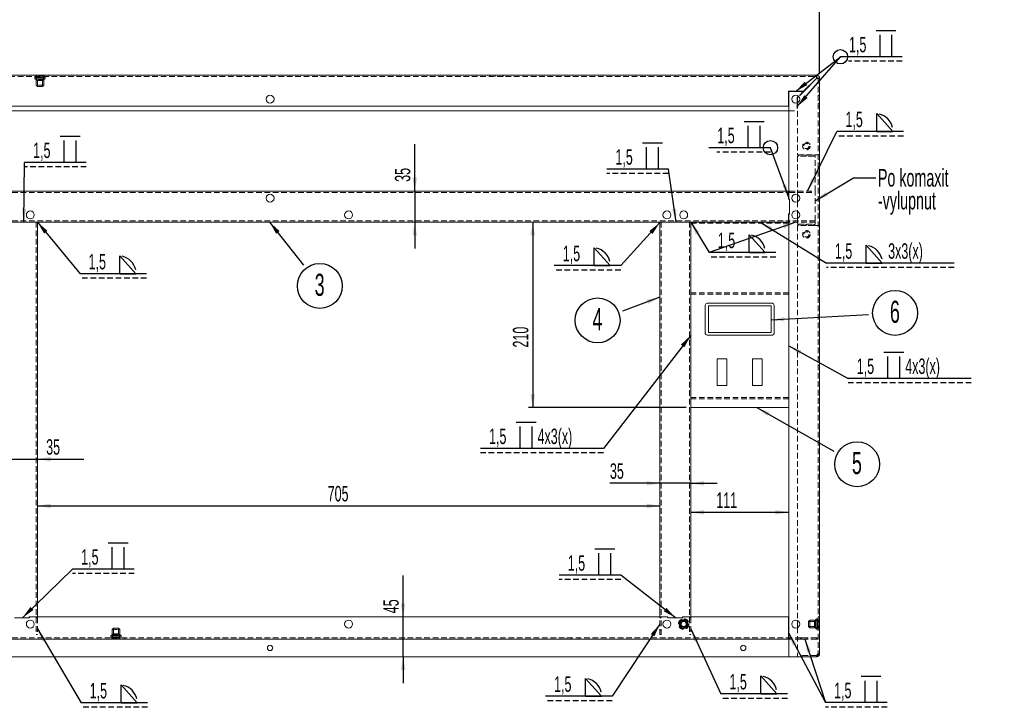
# Model space of a CAD drawing. Header units: millimetres. Extents: x -6 to 587, y -26 to 415.
# Tile 5 of 7: x 209 to 432, y 172 to 327. Entities that reach past the tile are written whole.
import ezdxf

# ---------------------------------------------------------------- set-up
doc = ezdxf.new("R2010")
doc.units = ezdxf.units.MM
doc.linetypes.add('HIDDEN', pattern=[1.905, 1.27, -0.635])
doc.layers.add('KOTY', color=96, linetype='Continuous')
doc.styles.add('SLDTEXTSTYLE0', font='TXT', dxfattribs={"width": 0.605})
doc.dimstyles.new('SLDDIMSTYLE0', dxfattribs={"dimtxt": 0, "dimasz": 3, "dimexe": 0, "dimexo": 0.0625, "dimgap": 0, "dimtad": 0, "dimtih": 1, "dimtoh": 1, "dimdec": 0, "dimrnd": 1e-09, "dimzin": 0, "dimdsep": 46, "dimtxsty": 'Standard', "dimsah": 1, "dimcen": 0.09, "dimadec": 0, "dimazin": 0, "dimtfac": 3, "dimtdec": 0, "dimtofl": 0, "dimtmove": 0, "dimatfit": 3, "dimfxl": 0, "dimfrac": 2, "dimtolj": 1, "dimtzin": 0, "dimarcsym": 0})
doc.dimstyles.new('SLDDIMSTYLE1', dxfattribs={"dimtxt": 3.5, "dimasz": 3, "dimexe": 0, "dimexo": 0.0625, "dimgap": 0.875, "dimtad": 1, "dimdec": 1, "dimlfac": 5, "dimrnd": 1e-09, "dimzin": 12, "dimdsep": 46, "dimtxsty": 'SLDTEXTSTYLE0', "dimsah": 1, "dimcen": 0.09, "dimadec": 0, "dimazin": 3, "dimtfac": 1, "dimtdec": 1, "dimtofl": 0, "dimtmove": 0, "dimatfit": 3, "dimfxl": 0, "dimfrac": 2, "dimtolj": 1, "dimtzin": 12, "dimarcsym": 0})
doc.dimstyles.new('SLDDIMSTYLE2', dxfattribs={"dimtxt": 3.5, "dimasz": 3, "dimexe": 0, "dimexo": 0.0625, "dimgap": 0.875, "dimtad": 1, "dimdec": 1, "dimlfac": 5, "dimrnd": 1e-09, "dimzin": 12, "dimdsep": 46, "dimtxsty": 'SLDTEXTSTYLE0', "dimsah": 1, "dimcen": 0.09, "dimadec": 0, "dimazin": 3, "dimtfac": 1, "dimtdec": 1, "dimtmove": 0, "dimatfit": 0, "dimfxl": 0, "dimfrac": 2, "dimtolj": 1, "dimtzin": 12, "dimarcsym": 0})

# ---------------------------------------------------------------- blocks, each defined once
blk = doc.blocks.new('*D11')
at = {"layer": 'KOTY'}
for p, q in [((141.54, 315.03), (141.54, 331.71)), ((390.54, 330.71), (141.54, 330.71)), ((390.54, 315.03), (390.54, 331.71))]:
    blk.add_line(p, q, dxfattribs=at)
for points in [[(141.54, 330.71), (144.54, 330.2), (144.54, 331.22)], [(390.54, 330.71), (387.54, 331.22), (387.54, 330.2)]]:
    blk.add_solid(points, dxfattribs=at)
at = {"layer": 'KOTY', "insert": (258.33, 335.22, 0.02), "char_height": 3.5, "attachment_point": 1, "style": 'SLDTEXTSTYLE0'}
blk.add_mtext('1245', dxfattribs=at)
blk = doc.blocks.new('*D13')
at = {"layer": 'KOTY'}
blk.add_line((213.34, 217.26), (354.34, 217.26), dxfattribs=at)
for points in [[(213.34, 217.26), (216.34, 216.75), (216.34, 217.77)], [(354.34, 217.26), (351.34, 217.77), (351.34, 216.75)]]:
    blk.add_solid(points, dxfattribs=at)
at = {"layer": 'KOTY', "insert": (279.1, 221.77, 0.02), "char_height": 3.5, "attachment_point": 1, "style": 'SLDTEXTSTYLE0'}
blk.add_mtext('705', dxfattribs=at)
blk = doc.blocks.new('*D14')
at = {"layer": 'KOTY'}
blk.add_line((361.34, 215.8), (383.54, 215.8), dxfattribs=at)
for points in [[(361.34, 215.8), (364.34, 215.29), (364.34, 216.31)], [(383.54, 215.8), (380.54, 216.31), (380.54, 215.29)]]:
    blk.add_solid(points, dxfattribs=at)
at = {"layer": 'KOTY', "insert": (367.13, 220.31, 0.02), "char_height": 3.5, "attachment_point": 1, "style": 'SLDTEXTSTYLE0'}
blk.add_mtext('111', dxfattribs=at)
blk = doc.blocks.new('*D18')
at = {"layer": 'KOTY'}
for p, q in [((325.56, 281.51), (325.56, 239.51)), ((360.34, 239.51), (324.56, 239.51))]:
    blk.add_line(p, q, dxfattribs=at)
for points in [[(325.56, 281.51), (325.05, 278.51), (326.07, 278.51)], [(325.56, 239.51), (326.07, 242.51), (325.05, 242.51)]]:
    blk.add_solid(points, dxfattribs=at)
at = {"layer": 'KOTY', "insert": (321.05, 253.09, 0.02), "char_height": 3.5, "attachment_point": 1, "rotation": 90, "style": 'SLDTEXTSTYLE0'}
blk.add_mtext('210', dxfattribs=at)
blk = doc.blocks.new('*D19')
at = {"layer": 'KOTY'}
for p, q in [((296.2, 192.11), (296.2, 201.51)), ((296.2, 183.11), (296.2, 192.11)), ((296.2, 183.11), (296.2, 177.11))]:
    blk.add_line(p, q, dxfattribs=at)
for points in [[(296.2, 192.11), (296.71, 195.11), (295.7, 195.11)], [(296.2, 183.11), (295.7, 180.11), (296.71, 180.11)]]:
    blk.add_solid(points, dxfattribs=at)
at = {"layer": 'KOTY', "insert": (291.69, 192.95, 0.02), "char_height": 3.5, "attachment_point": 1, "rotation": 90, "style": 'SLDTEXTSTYLE0'}
blk.add_mtext('45', dxfattribs=at)
blk = doc.blocks.new('*D20')
at = {"layer": 'KOTY'}
for p, q in [((298.83, 288.51), (298.83, 299.16)), ((298.83, 288.51), (298.83, 281.51)), ((298.83, 281.51), (298.83, 275.51))]:
    blk.add_line(p, q, dxfattribs=at)
for points in [[(298.83, 288.51), (299.34, 291.51), (298.32, 291.51)], [(298.83, 281.51), (298.32, 278.51), (299.34, 278.51)]]:
    blk.add_solid(points, dxfattribs=at)
at = {"layer": 'KOTY', "insert": (294.32, 290.6, 0.02), "char_height": 3.5, "attachment_point": 1, "rotation": 90, "style": 'SLDTEXTSTYLE0'}
blk.add_mtext('35', dxfattribs=at)
blk = doc.blocks.new('*D21')
at = {"layer": 'KOTY'}
for p, q in [((206.34, 227.84), (200.34, 227.84)), ((206.34, 227.84), (213.34, 227.84)), ((213.34, 227.84), (223.89, 227.84))]:
    blk.add_line(p, q, dxfattribs=at)
for points in [[(206.34, 227.84), (203.34, 228.35), (203.34, 227.34)], [(213.34, 227.84), (216.34, 227.34), (216.34, 228.35)]]:
    blk.add_solid(points, dxfattribs=at)
at = {"layer": 'KOTY', "insert": (215.33, 232.35, 0.02), "char_height": 3.5, "attachment_point": 1, "style": 'SLDTEXTSTYLE0'}
blk.add_mtext('35', dxfattribs=at)
blk = doc.blocks.new('*D22')
at = {"layer": 'KOTY'}
for p, q in [((354.34, 222.37), (343.04, 222.37)), ((361.34, 222.37), (354.34, 222.37)), ((361.34, 222.37), (367.34, 222.37))]:
    blk.add_line(p, q, dxfattribs=at)
for points in [[(354.34, 222.37), (351.34, 222.87), (351.34, 221.86)], [(361.34, 222.37), (364.34, 221.86), (364.34, 222.87)]]:
    blk.add_solid(points, dxfattribs=at)
at = {"layer": 'KOTY', "insert": (343.04, 226.88, 0.02), "char_height": 3.5, "attachment_point": 1, "style": 'SLDTEXTSTYLE0'}
blk.add_mtext('35', dxfattribs=at)
blk = doc.blocks.new('SW_NOTE_6')
at = {"layer": 'KOTY', "color": 0}
blk.add_circle((3.72, -4.73), 5.08, dxfattribs=at)
at = {"layer": 'KOTY', "color": 0, "insert": (3.68, -1.97), "char_height": 5, "attachment_point": 2, "style": 'SLDTEXTSTYLE0'}
blk.add_mtext('3', dxfattribs=at)
blk = doc.blocks.new('SW_NOTE_8')
at = {"layer": 'KOTY', "color": 0}
blk.add_circle((-5.63, -2.11), 5.08, dxfattribs=at)
at = {"layer": 'KOTY', "color": 0, "insert": (-5.67, 0.66), "char_height": 5, "attachment_point": 2, "style": 'SLDTEXTSTYLE0'}
blk.add_mtext('4', dxfattribs=at)
blk = doc.blocks.new('SW_NOTE_9')
at = {"layer": 'KOTY', "color": 0}
blk.add_circle((5.24, -2.96), 5.08, dxfattribs=at)
at = {"layer": 'KOTY', "color": 0, "insert": (5.2, -0.19), "char_height": 5, "attachment_point": 2, "style": 'SLDTEXTSTYLE0'}
blk.add_mtext('5', dxfattribs=at)
blk = doc.blocks.new('SW_NOTE_10')
at = {"layer": 'KOTY', "color": 0}
blk.add_circle((6.01, 0.34), 5.08, dxfattribs=at)
at = {"layer": 'KOTY', "color": 0, "insert": (5.97, 3.1), "char_height": 5, "attachment_point": 2, "style": 'SLDTEXTSTYLE0'}
blk.add_mtext('6', dxfattribs=at)
blk = doc.blocks.new('SW_NOTE_12')
at = {"layer": 'KOTY', "color": 0, "char_height": 4, "attachment_point": 1, "style": 'SLDTEXTSTYLE0'}
for s, insert in [('Po komaxit', (0.5, 1.99)), ('-vylupnut', (0.5, -3.18))]:
    blk.add_mtext(s, dxfattribs=dict(at, insert=insert))
blk = doc.blocks.new('SW_SYMBOL_WELD_BUSQ')
at = {"layer": 'KOTY', "color": 0}
for p, q in [((200, 0), (200, 1100)), ((800, 0), (800, 1100))]:
    blk.add_line(p, q, dxfattribs=at)
blk = doc.blocks.new('SW_SYMBOL_WLDSI_FLT')
at = {"layer": 'KOTY', "color": 0}
blk.add_line((0, 0), (1000, 0), dxfattribs=at)
blk = doc.blocks.new('SW_WELDSYMBOL_2')
at = {"layer": 'KOTY', "color": 0}
blk.add_line((13.98, 0), (0, 0), dxfattribs=at)
at = {"layer": 'KOTY', "color": 0, "linetype": 'HIDDEN'}
blk.add_line((13.98, -1), (1.8, -1), dxfattribs=at)
at = {"layer": 'KOTY', "color": 0, "linetype": 'Continuous'}
blk.add_circle((0, 0), 1.62, dxfattribs=at)
at = {"layer": 'KOTY', "color": 0, "xscale": 0.004511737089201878, "yscale": 0.004511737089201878, "zscale": 0.004511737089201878}
for name, p in [('SW_SYMBOL_WLDSI_FLT', (8.06, 5.96)), ('SW_SYMBOL_WELD_BUSQ', (8.06, 0))]:
    blk.add_blockref(name, p, dxfattribs=at)
at = {"layer": 'KOTY', "color": 0, "insert": (1.94, 4.51, 24), "char_height": 3.5, "attachment_point": 1, "style": 'SLDTEXTSTYLE0'}
blk.add_mtext('1,5', dxfattribs=at)
blk = doc.blocks.new('SW_WELDSYMBOL_3')
at = {"layer": 'KOTY', "color": 0}
blk.add_line((0, 0), (-13.98, 0), dxfattribs=at)
at = {"layer": 'KOTY', "color": 0, "linetype": 'HIDDEN'}
blk.add_line((0, -1), (-12.18, -1), dxfattribs=at)
at = {"layer": 'KOTY', "color": 0, "linetype": 'Continuous'}
blk.add_circle((0, 0), 1.62, dxfattribs=at)
at = {"layer": 'KOTY', "color": 0, "xscale": 0.004511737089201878, "yscale": 0.004511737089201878, "zscale": 0.004511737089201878}
for name, p in [('SW_SYMBOL_WLDSI_FLT', (-5.92, 5.96)), ('SW_SYMBOL_WELD_BUSQ', (-5.92, 0))]:
    blk.add_blockref(name, p, dxfattribs=at)
at = {"layer": 'KOTY', "color": 0, "insert": (-12.04, 4.51, 24), "char_height": 3.5, "attachment_point": 1, "style": 'SLDTEXTSTYLE0'}
blk.add_mtext('1,5', dxfattribs=at)
blk = doc.blocks.new('SW_WELDSYMBOL_5')
at = {"layer": 'KOTY', "color": 0}
blk.add_line((13.98, 0), (0, 0), dxfattribs=at)
at = {"layer": 'KOTY', "color": 0, "linetype": 'HIDDEN'}
blk.add_line((13.98, -1), (0, -1), dxfattribs=at)
at = {"layer": 'KOTY', "color": 0, "xscale": 0.004511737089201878, "yscale": 0.004511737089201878, "zscale": 0.004511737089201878}
for name, p in [('SW_SYMBOL_WLDSI_FLT', (8.06, 5.96)), ('SW_SYMBOL_WELD_BUSQ', (8.06, 0))]:
    blk.add_blockref(name, p, dxfattribs=at)
at = {"layer": 'KOTY', "color": 0, "insert": (1.94, 4.51, 24), "char_height": 3.5, "attachment_point": 1, "style": 'SLDTEXTSTYLE0'}
blk.add_mtext('1,5', dxfattribs=at)
blk = doc.blocks.new('SW_WELDSYMBOL_6')
at = {"layer": 'KOTY', "color": 0}
blk.add_line((0, 0), (-13.98, 0), dxfattribs=at)
at = {"layer": 'KOTY', "color": 0, "linetype": 'HIDDEN'}
blk.add_line((0, -1), (-13.98, -1), dxfattribs=at)
at = {"layer": 'KOTY', "color": 0, "xscale": 0.004511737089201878, "yscale": 0.004511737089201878, "zscale": 0.004511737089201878}
for name, p in [('SW_SYMBOL_WLDSI_FLT', (-5.92, 5.96)), ('SW_SYMBOL_WELD_BUSQ', (-5.92, 0))]:
    blk.add_blockref(name, p, dxfattribs=at)
at = {"layer": 'KOTY', "color": 0, "insert": (-12.04, 4.51, 24), "char_height": 3.5, "attachment_point": 1, "style": 'SLDTEXTSTYLE0'}
blk.add_mtext('1,5', dxfattribs=at)
blk = doc.blocks.new('SW_WELDSYMBOL_7')
at = {"layer": 'KOTY', "color": 0}
blk.add_line((13.98, 0), (0, 0), dxfattribs=at)
at = {"layer": 'KOTY', "color": 0, "linetype": 'HIDDEN'}
blk.add_line((13.98, -1), (0, -1), dxfattribs=at)
at = {"layer": 'KOTY', "color": 0, "xscale": 0.004511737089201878, "yscale": 0.004511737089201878, "zscale": 0.004511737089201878}
for name, p in [('SW_SYMBOL_WLDSI_FLT', (8.06, 5.96)), ('SW_SYMBOL_WELD_BUSQ', (8.06, 0))]:
    blk.add_blockref(name, p, dxfattribs=at)
at = {"layer": 'KOTY', "color": 0, "insert": (1.94, 4.51, 24), "char_height": 3.5, "attachment_point": 1, "style": 'SLDTEXTSTYLE0'}
blk.add_mtext('1,5', dxfattribs=at)
blk = doc.blocks.new('SW_WELDSYMBOL_9')
at = {"layer": 'KOTY', "color": 0}
blk.add_line((13.98, 0), (0, 0), dxfattribs=at)
at = {"layer": 'KOTY', "color": 0, "linetype": 'HIDDEN'}
blk.add_line((13.98, -1), (0, -1), dxfattribs=at)
at = {"layer": 'KOTY', "color": 0, "xscale": 0.004511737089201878, "yscale": 0.004511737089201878, "zscale": 0.004511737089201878}
for name, p in [('SW_SYMBOL_WLDSI_FLT', (8.06, 5.96)), ('SW_SYMBOL_WELD_BUSQ', (8.06, 0))]:
    blk.add_blockref(name, p, dxfattribs=at)
at = {"layer": 'KOTY', "color": 0, "insert": (1.94, 4.51, 24), "char_height": 3.5, "attachment_point": 1, "style": 'SLDTEXTSTYLE0'}
blk.add_mtext('1,5', dxfattribs=at)
blk = doc.blocks.new('SW_WELDSYMBOL_10')
at = {"layer": 'KOTY', "color": 0}
blk.add_line((0, 0), (-13.98, 0), dxfattribs=at)
at = {"layer": 'KOTY', "color": 0, "linetype": 'HIDDEN'}
blk.add_line((0, -1), (-13.98, -1), dxfattribs=at)
at = {"layer": 'KOTY', "color": 0, "xscale": 0.004511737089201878, "yscale": 0.004511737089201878, "zscale": 0.004511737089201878}
for name, p in [('SW_SYMBOL_WLDSI_FLT', (-5.92, 5.96)), ('SW_SYMBOL_WELD_BUSQ', (-5.92, 0))]:
    blk.add_blockref(name, p, dxfattribs=at)
at = {"layer": 'KOTY', "color": 0, "insert": (-12.04, 4.51, 24), "char_height": 3.5, "attachment_point": 1, "style": 'SLDTEXTSTYLE0'}
blk.add_mtext('1,5', dxfattribs=at)
blk = doc.blocks.new('SW_SYMBOL_WELD_FILL')
at = {"layer": 'KOTY', "color": 0}
for p, q in [((100, 0), (100, 900)), ((100, 900), (900, 0)), ((100, 0), (900, 0))]:
    blk.add_line(p, q, dxfattribs=at)
blk = doc.blocks.new('SW_SYMBOL_WLDSI_FCNV')
at = {"layer": 'KOTY', "color": 0}
blk.add_arc((0, 0), 900, 13, 77, dxfattribs=at)
blk = doc.blocks.new('SW_WELDSYMBOL_11')
at = {"layer": 'KOTY', "color": 0}
blk.add_line((15.06, 0), (0, 0), dxfattribs=at)
at = {"layer": 'KOTY', "color": 0, "linetype": 'HIDDEN'}
blk.add_line((15.06, -1), (0, -1), dxfattribs=at)
at = {"layer": 'KOTY', "color": 0, "xscale": 0.004511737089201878, "yscale": 0.004511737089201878, "zscale": 0.004511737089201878}
for name, p in [('SW_SYMBOL_WELD_FILL', (8.6, 0)), ('SW_SYMBOL_WLDSI_FCNV', (8.66, 0))]:
    blk.add_blockref(name, p, dxfattribs=at)
at = {"layer": 'KOTY', "color": 0, "insert": (1.94, 4.51, 23.32), "char_height": 3.5, "attachment_point": 1, "style": 'SLDTEXTSTYLE0'}
blk.add_mtext('1,5', dxfattribs=at)
blk = doc.blocks.new('SW_WELDSYMBOL_13')
at = {"layer": 'KOTY', "color": 0}
blk.add_line((0, 0), (-15.06, 0), dxfattribs=at)
at = {"layer": 'KOTY', "color": 0, "linetype": 'HIDDEN'}
blk.add_line((0, -1), (-15.06, -1), dxfattribs=at)
at = {"layer": 'KOTY', "color": 0, "xscale": 0.004511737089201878, "yscale": 0.004511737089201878, "zscale": 0.004511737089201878}
for name, p in [('SW_SYMBOL_WELD_FILL', (-6.46, 0)), ('SW_SYMBOL_WLDSI_FCNV', (-6.4, 0))]:
    blk.add_blockref(name, p, dxfattribs=at)
at = {"layer": 'KOTY', "color": 0, "insert": (-13.12, 4.51, 23.32), "char_height": 3.5, "attachment_point": 1, "style": 'SLDTEXTSTYLE0'}
blk.add_mtext('1,5', dxfattribs=at)
blk = doc.blocks.new('SW_WELDSYMBOL_14')
at = {"layer": 'KOTY', "color": 0}
blk.add_line((0, 0), (-15.06, 0), dxfattribs=at)
at = {"layer": 'KOTY', "color": 0, "linetype": 'HIDDEN'}
blk.add_line((0, -1), (-15.06, -1), dxfattribs=at)
at = {"layer": 'KOTY', "color": 0, "xscale": 0.004511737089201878, "yscale": 0.004511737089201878, "zscale": 0.004511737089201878}
for name, p in [('SW_SYMBOL_WELD_FILL', (-6.46, 0)), ('SW_SYMBOL_WLDSI_FCNV', (-6.4, 0))]:
    blk.add_blockref(name, p, dxfattribs=at)
at = {"layer": 'KOTY', "color": 0, "insert": (-13.12, 4.51, 23.7), "char_height": 3.5, "attachment_point": 1, "style": 'SLDTEXTSTYLE0'}
blk.add_mtext('1,5', dxfattribs=at)
blk = doc.blocks.new('SW_WELDSYMBOL_15')
at = {"layer": 'KOTY', "color": 0}
blk.add_line((15.06, 0), (0, 0), dxfattribs=at)
at = {"layer": 'KOTY', "color": 0, "linetype": 'HIDDEN'}
blk.add_line((15.06, -1), (0, -1), dxfattribs=at)
at = {"layer": 'KOTY', "color": 0, "xscale": 0.004511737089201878, "yscale": 0.004511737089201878, "zscale": 0.004511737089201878}
for name, p in [('SW_SYMBOL_WELD_FILL', (8.6, 0)), ('SW_SYMBOL_WLDSI_FCNV', (8.66, 0))]:
    blk.add_blockref(name, p, dxfattribs=at)
at = {"layer": 'KOTY', "color": 0, "insert": (1.94, 4.51, 23.7), "char_height": 3.5, "attachment_point": 1, "style": 'SLDTEXTSTYLE0'}
blk.add_mtext('1,5', dxfattribs=at)
blk = doc.blocks.new('SW_WELDSYMBOL_16')
at = {"layer": 'KOTY', "color": 0}
blk.add_line((15.06, 0), (0, 0), dxfattribs=at)
at = {"layer": 'KOTY', "color": 0, "linetype": 'HIDDEN'}
blk.add_line((15.06, -1), (0, -1), dxfattribs=at)
at = {"layer": 'KOTY', "color": 0, "xscale": 0.004511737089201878, "yscale": 0.004511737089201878, "zscale": 0.004511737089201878}
for name, p in [('SW_SYMBOL_WELD_FILL', (8.6, 0)), ('SW_SYMBOL_WLDSI_FCNV', (8.66, 0))]:
    blk.add_blockref(name, p, dxfattribs=at)
at = {"layer": 'KOTY', "color": 0, "insert": (1.94, 4.51, 23.7), "char_height": 3.5, "attachment_point": 1, "style": 'SLDTEXTSTYLE0'}
blk.add_mtext('1,5', dxfattribs=at)
blk = doc.blocks.new('SW_WELDSYMBOL_20')
at = {"layer": 'KOTY', "color": 0}
blk.add_line((15.06, 0), (0, 0), dxfattribs=at)
at = {"layer": 'KOTY', "color": 0, "linetype": 'HIDDEN'}
blk.add_line((15.06, -1), (0, -1), dxfattribs=at)
at = {"layer": 'KOTY', "color": 0, "xscale": 0.004511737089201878, "yscale": 0.004511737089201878, "zscale": 0.004511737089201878}
for name, p in [('SW_SYMBOL_WELD_FILL', (8.6, 0)), ('SW_SYMBOL_WLDSI_FCNV', (8.66, 0))]:
    blk.add_blockref(name, p, dxfattribs=at)
at = {"layer": 'KOTY', "color": 0, "insert": (1.94, 4.51, 23.7), "char_height": 3.5, "attachment_point": 1, "style": 'SLDTEXTSTYLE0'}
blk.add_mtext('1,5', dxfattribs=at)
blk = doc.blocks.new('SW_WELDSYMBOL_21')
at = {"layer": 'KOTY', "color": 0}
blk.add_line((15.06, 0), (0, 0), dxfattribs=at)
at = {"layer": 'KOTY', "color": 0, "linetype": 'HIDDEN'}
blk.add_line((15.06, -1), (0, -1), dxfattribs=at)
at = {"layer": 'KOTY', "color": 0, "xscale": 0.004511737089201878, "yscale": 0.004511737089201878, "zscale": 0.004511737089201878}
for name, p in [('SW_SYMBOL_WELD_FILL', (8.6, 0)), ('SW_SYMBOL_WLDSI_FCNV', (8.66, 0))]:
    blk.add_blockref(name, p, dxfattribs=at)
at = {"layer": 'KOTY', "color": 0, "insert": (1.94, 4.51, 23.32), "char_height": 3.5, "attachment_point": 1, "style": 'SLDTEXTSTYLE0'}
blk.add_mtext('1,5', dxfattribs=at)
blk = doc.blocks.new('SW_WELDSYMBOL_22')
at = {"layer": 'KOTY', "color": 0}
blk.add_line((0, 0), (-27.88, 0), dxfattribs=at)
at = {"layer": 'KOTY', "color": 0, "linetype": 'HIDDEN'}
blk.add_line((0, -1), (-27.88, -1), dxfattribs=at)
at = {"layer": 'KOTY', "color": 0, "xscale": 0.004511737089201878, "yscale": 0.004511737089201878, "zscale": 0.004511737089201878}
for name, p in [('SW_SYMBOL_WLDSI_FLT', (-19.82, 5.96)), ('SW_SYMBOL_WELD_BUSQ', (-19.82, 0))]:
    blk.add_blockref(name, p, dxfattribs=at)
at = {"layer": 'KOTY', "color": 0, "char_height": 3.5, "attachment_point": 1, "style": 'SLDTEXTSTYLE0'}
for s, insert in [('1,5', (-25.95, 4.51, 24)), ('4x3(x)', (-14.96, 4.51, 24))]:
    blk.add_mtext(s, dxfattribs=dict(at, insert=insert))
blk = doc.blocks.new('SW_WELDSYMBOL_23')
at = {"layer": 'KOTY', "color": 0}
blk.add_line((27.88, 0), (0, 0), dxfattribs=at)
at = {"layer": 'KOTY', "color": 0, "linetype": 'HIDDEN'}
blk.add_line((27.88, -1), (0, -1), dxfattribs=at)
at = {"layer": 'KOTY', "color": 0, "xscale": 0.004511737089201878, "yscale": 0.004511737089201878, "zscale": 0.004511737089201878}
for name, p in [('SW_SYMBOL_WLDSI_FLT', (8.06, 5.96)), ('SW_SYMBOL_WELD_BUSQ', (8.06, 0))]:
    blk.add_blockref(name, p, dxfattribs=at)
at = {"layer": 'KOTY', "color": 0, "char_height": 3.5, "attachment_point": 1, "style": 'SLDTEXTSTYLE0'}
for s, insert in [('1,5', (1.94, 4.51, 24)), ('4x3(x)', (12.92, 4.51, 24))]:
    blk.add_mtext(s, dxfattribs=dict(at, insert=insert))
blk = doc.blocks.new('SW_WELDSYMBOL_24')
at = {"layer": 'KOTY', "color": 0}
blk.add_line((28.96, 0), (0, 0), dxfattribs=at)
at = {"layer": 'KOTY', "color": 0, "linetype": 'HIDDEN'}
blk.add_line((28.96, -1), (0, -1), dxfattribs=at)
at = {"layer": 'KOTY', "color": 0, "xscale": 0.004511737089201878, "yscale": 0.004511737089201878, "zscale": 0.004511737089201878}
for name, p in [('SW_SYMBOL_WELD_FILL', (8.6, 0)), ('SW_SYMBOL_WLDSI_FCNV', (8.66, 0))]:
    blk.add_blockref(name, p, dxfattribs=at)
at = {"layer": 'KOTY', "color": 0, "char_height": 3.5, "attachment_point": 1, "style": 'SLDTEXTSTYLE0'}
for s, insert in [('1,5', (1.94, 4.51, 23.32)), ('3x3(x)', (14, 4.51, 23.32))]:
    blk.add_mtext(s, dxfattribs=dict(at, insert=insert))

msp = doc.modelspace()

# ---------------------------------------------------------------- linework, layer by layer
at = {"color": 7, "linetype": 'Continuous', "lineweight": 15}
for p, q in [((142.224, 314.71), (389.864, 314.71)), ((389.864, 314.41), (389.864, 314.71)), ((389.822, 314.03), (386.902, 311.11)), ((386.927, 311.05), (389.864, 313.987)), ((390.244, 314.03), (390.544, 314.03)), ((390.544, 314.03), (390.544, 183.79)), ((386.902, 311.11), (383.484, 311.11)), ((383.484, 307.71), (383.484, 311.11)), ((383.644, 311.05), (383.544, 310.95)), ((383.544, 286.71), (383.544, 310.95)), ((386.927, 311.05), (383.644, 311.05)), ((386.902, 311.11), (386.842, 311.05)), ((385.759, 309.967), (385.484, 309.692)), ((385.484, 309.692), (385.484, 308.476)), ((385.802, 309.924), (385.544, 309.667)), ((385.544, 309.667), (385.544, 308.503)), ((148.544, 306.71), (383.544, 306.71)), ((148.604, 307.71), (383.484, 307.71)), ((148.584, 288.51), (383.504, 288.51)), ((383.504, 288.51), (383.504, 287.83)), ((383.544, 288.51), (383.504, 288.51)), ((383.544, 288.21), (383.504, 288.21)), ((383.504, 287.83), (383.504, 286.67)), ((383.504, 286.67), (383.704, 286.67)), ((383.744, 286.71), (383.544, 286.71)), ((383.704, 286.67), (383.704, 283.35)), ((383.744, 283.31), (383.744, 286.71)), ((385.544, 287.716), (385.544, 286.103)), ((383.704, 283.35), (383.504, 283.35)), ((383.504, 283.35), (383.504, 282.19)), ((383.544, 183.11), (383.544, 283.31)), ((383.544, 283.31), (383.744, 283.31)), ((385.544, 283.916), (385.544, 282.303)), ((212.664, 281.51), (207.024, 281.51)), ((213.344, 281.51), (212.664, 281.51)), ((213.344, 281.51), (213.344, 192.15)), ((213.344, 281.51), (354.344, 281.51)), ((354.344, 281.51), (354.344, 192.15)), ((355.024, 281.51), (354.344, 281.51)), ((360.664, 281.51), (355.024, 281.51)), ((361.344, 281.51), (360.664, 281.51)), ((361.344, 281.51), (361.344, 280.83)), ((361.344, 281.51), (383.544, 281.51)), ((361.344, 281.51), (383.504, 281.51)), ((383.504, 282.19), (383.504, 281.51)), ((383.504, 281.81), (383.544, 281.81)), ((361.344, 280.83), (361.344, 239.51)), ((383.544, 280.83), (383.544, 239.51)), ((364.644, 262.71), (364.644, 256.31)), ((379.844, 263.11), (365.044, 263.11)), ((365.344, 256.51), (365.344, 262.51)), ((365.344, 262.51), (379.544, 262.51)), ((379.544, 262.51), (379.544, 256.51)), ((380.244, 256.31), (380.244, 262.71)), ((379.544, 256.51), (365.344, 256.51)), ((365.044, 255.91), (379.844, 255.91)), ((369.544, 250.51), (367.344, 250.51)), ((367.344, 250.51), (367.344, 244.51)), ((369.544, 244.51), (369.544, 250.51)), ((375.344, 250.51), (375.344, 244.51)), ((377.544, 250.51), (375.344, 250.51)), ((377.544, 244.51), (377.544, 250.51)), ((367.344, 244.51), (369.544, 244.51)), ((375.344, 244.51), (377.544, 244.51)), ((361.344, 239.51), (383.544, 239.51)), ((361.344, 239.51), (361.344, 192.15)), ((208.144, 191.91), (211.544, 191.91)), ((208.184, 191.95), (211.504, 191.95)), ((211.504, 191.95), (211.504, 192.15)), ((212.664, 192.15), (211.504, 192.15)), ((211.544, 191.91), (211.544, 192.11)), ((211.544, 192.11), (356.144, 192.11)), ((213.344, 192.15), (212.664, 192.15)), ((213.044, 192.11), (213.044, 192.15)), ((213.344, 192.11), (213.344, 192.15)), ((355.024, 192.15), (354.344, 192.15)), ((354.344, 192.15), (354.344, 192.11)), ((354.644, 192.15), (354.644, 192.11)), ((356.184, 192.15), (355.024, 192.15)), ((356.144, 192.11), (356.144, 191.91)), ((356.144, 191.91), (359.544, 191.91)), ((356.184, 192.15), (356.184, 191.95)), ((356.184, 191.95), (359.504, 191.95)), ((359.504, 191.95), (359.504, 192.15)), ((360.664, 192.15), (359.504, 192.15)), ((359.544, 191.91), (359.544, 192.11)), ((359.544, 192.11), (383.494, 192.11)), ((361.344, 192.15), (360.664, 192.15)), ((361.044, 192.11), (361.044, 192.15)), ((361.344, 192.11), (361.344, 192.15)), ((383.494, 192.11), (383.494, 187.79)), ((385.544, 191.316), (385.544, 189.703)), ((383.494, 187.79), (383.494, 187.11)), ((383.544, 187.41), (383.494, 187.41)), ((387.844, 187.41), (386.244, 187.41)), ((386.244, 187.41), (386.244, 187.11)), ((386.344, 187.41), (386.344, 187.11)), ((387.744, 187.41), (387.744, 187.11)), ((387.844, 187.11), (387.844, 187.41)), ((148.594, 187.11), (383.494, 187.11)), ((383.494, 187.11), (383.544, 187.11)), ((386.244, 187.11), (387.844, 187.11)), ((148.544, 183.11), (383.544, 183.11)), ((389.864, 183.11), (383.544, 183.11))]:
    msp.add_line(p, q, dxfattribs=at)
at = {"color": 7, "linetype": 'HIDDEN', "lineweight": 0}
for p, q in [((212.944, 314.71), (213.054, 314.59)), ((213.044, 314.71), (213.044, 314.41)), ((214.834, 314.59), (213.054, 314.59)), ((213.054, 314.59), (213.054, 314.31)), ((213.224, 314.71), (213.224, 314.19)), ((214.664, 314.19), (214.664, 314.71)), ((214.834, 314.59), (214.944, 314.71)), ((214.834, 314.31), (214.834, 314.59)), ((214.844, 314.41), (214.844, 314.71)), ((215.944, 314.41), (215.944, 314.71)), ((315.944, 314.41), (315.944, 314.71)), ((317.044, 314.71), (317.044, 314.41)), ((318.844, 314.41), (318.844, 314.71)), ((142.224, 314.41), (389.864, 314.41)), ((214.834, 314.31), (213.054, 314.31)), ((214.834, 313.81), (213.054, 313.81)), ((213.054, 313.81), (213.054, 312.51)), ((214.834, 312.51), (213.054, 312.51)), ((213.054, 312.51), (213.354, 312.21)), ((214.664, 314.19), (213.224, 314.19)), ((214.664, 313.93), (213.224, 313.93)), ((213.224, 313.93), (213.224, 313.585)), ((214.664, 313.585), (213.224, 313.585)), ((213.224, 313.585), (213.354, 313.51)), ((214.534, 313.51), (213.354, 313.51)), ((213.354, 313.51), (213.354, 312.21)), ((214.534, 313.51), (214.664, 313.585)), ((214.534, 312.21), (214.534, 313.51)), ((214.534, 312.21), (214.834, 312.51)), ((214.664, 313.585), (214.664, 313.93)), ((214.834, 312.51), (214.834, 313.81)), ((390.244, 314.03), (390.244, 183.79)), ((214.534, 312.21), (213.354, 312.21)), ((386.842, 311.05), (385.759, 309.967)), ((386.927, 311.05), (385.802, 309.924)), ((390.544, 310.21), (390.244, 310.21)), ((385.484, 308.476), (385.484, 306.71)), ((385.544, 308.503), (385.544, 296.71)), ((390.244, 308.41), (390.544, 308.41)), ((383.544, 306.71), (385.484, 306.71)), ((390.244, 307.71), (390.544, 307.71)), ((385.544, 296.71), (385.644, 296.71)), ((385.644, 296.71), (385.644, 296.41)), ((385.844, 296.71), (387.444, 296.71)), ((385.844, 296.41), (385.844, 296.71)), ((387.444, 296.71), (387.444, 296.41)), ((387.644, 296.41), (387.644, 296.71)), ((387.644, 296.71), (389.244, 296.71)), ((389.244, 296.71), (389.244, 296.41)), ((389.444, 296.71), (389.864, 296.71)), ((389.444, 296.41), (389.444, 296.71)), ((390.244, 296.71), (389.864, 296.71)), ((390.244, 296.71), (390.544, 296.71)), ((385.544, 296.41), (385.544, 287.716)), ((385.644, 296.41), (385.544, 296.41)), ((387.444, 296.41), (385.844, 296.41)), ((389.244, 296.41), (387.644, 296.41)), ((389.544, 296.41), (389.444, 296.41)), ((389.544, 288.51), (389.544, 296.41)), ((148.584, 288.21), (383.504, 288.21)), ((383.704, 288.51), (383.544, 288.51)), ((383.704, 288.21), (383.544, 288.21)), ((383.704, 288.21), (383.704, 288.51)), ((383.704, 288.51), (389.544, 288.51)), ((383.704, 288.21), (389.544, 288.21)), ((388.544, 288.51), (388.544, 288.21)), ((389.544, 288.21), (389.544, 288.51)), ((389.544, 281.81), (389.544, 288.21)), ((385.544, 286.103), (385.544, 283.916)), ((148.584, 281.81), (383.504, 281.81)), ((213.044, 281.51), (213.044, 192.15)), ((354.644, 281.51), (354.644, 192.15)), ((361.044, 281.51), (361.044, 192.15)), ((361.344, 281.21), (383.544, 281.21)), ((383.544, 281.81), (383.704, 281.81)), ((383.544, 281.51), (383.704, 281.51)), ((383.704, 281.81), (383.704, 281.51)), ((389.544, 281.81), (383.704, 281.81)), ((389.544, 281.51), (383.704, 281.51)), ((385.544, 282.303), (385.544, 281.01)), ((388.544, 281.81), (388.544, 281.51)), ((389.544, 281.81), (389.544, 281.51)), ((389.544, 281.01), (389.544, 281.51)), ((385.544, 281.01), (385.644, 281.01)), ((385.544, 280.71), (385.544, 191.316)), ((385.644, 280.71), (385.544, 280.71)), ((385.644, 281.01), (385.644, 280.71)), ((385.844, 281.01), (387.444, 281.01)), ((385.844, 280.71), (385.844, 281.01)), ((387.444, 280.71), (385.844, 280.71)), ((387.444, 281.01), (387.444, 280.71)), ((387.644, 280.71), (387.644, 281.01)), ((387.644, 281.01), (389.244, 281.01)), ((389.244, 280.71), (387.644, 280.71)), ((389.244, 281.01), (389.244, 280.71)), ((389.444, 281.01), (389.544, 281.01)), ((389.444, 280.71), (389.444, 281.01)), ((389.444, 280.71), (389.864, 280.71)), ((389.864, 280.71), (390.244, 280.71)), ((390.244, 280.71), (390.544, 280.71)), ((383.544, 265.51), (361.344, 265.51)), ((383.544, 265.21), (361.344, 265.21)), ((390.544, 250.81), (390.244, 250.81)), ((390.244, 249.01), (390.544, 249.01)), ((383.544, 241.81), (361.344, 241.81)), ((383.544, 241.51), (361.344, 241.51)), ((213.044, 191.95), (213.044, 192.11)), ((213.044, 191.95), (213.344, 191.95)), ((213.044, 191.95), (213.044, 188.11)), ((213.344, 191.95), (213.344, 192.11)), ((213.344, 191.95), (213.344, 188.11)), ((354.344, 192.11), (354.344, 191.95)), ((354.644, 191.95), (354.344, 191.95)), ((354.344, 188.11), (354.344, 191.95)), ((354.644, 192.11), (354.644, 191.95)), ((354.644, 188.11), (354.644, 191.95)), ((361.044, 191.95), (361.044, 192.11)), ((361.044, 191.95), (361.344, 191.95)), ((361.044, 191.95), (361.044, 188.11)), ((361.344, 191.95), (361.344, 192.11)), ((361.344, 191.95), (361.344, 188.11)), ((390.244, 192.11), (390.544, 192.11)), ((230.554, 189.61), (230.254, 189.31)), ((230.554, 189.61), (231.689, 189.61)), ((230.554, 189.61), (230.554, 188.31)), ((231.689, 189.61), (231.734, 189.61)), ((232.034, 189.31), (231.734, 189.61)), ((231.734, 188.31), (231.734, 189.61)), ((385.544, 189.703), (385.544, 183.11)), ((388.344, 191.4), (388.044, 191.1)), ((388.044, 190.51), (388.044, 191.1)), ((389.344, 191.1), (388.044, 191.1)), ((388.044, 189.92), (388.044, 190.51)), ((388.044, 189.92), (388.344, 189.62)), ((388.044, 189.92), (389.344, 189.92)), ((388.344, 190.51), (388.344, 191.4)), ((389.644, 191.4), (388.344, 191.4)), ((388.344, 189.62), (388.344, 190.51)), ((388.344, 189.62), (389.644, 189.62)), ((389.42, 191.23), (389.344, 191.1)), ((389.344, 190.51), (389.344, 191.1)), ((389.344, 189.92), (389.344, 190.51)), ((389.344, 189.92), (389.42, 189.79)), ((389.42, 190.51), (389.42, 191.23)), ((389.764, 191.23), (389.42, 191.23)), ((389.42, 189.79), (389.42, 190.51)), ((389.42, 189.79), (389.764, 189.79)), ((389.644, 190.51), (389.644, 191.4)), ((389.644, 189.62), (389.644, 190.51)), ((389.764, 190.51), (389.764, 191.23)), ((389.764, 189.79), (389.764, 190.51)), ((390.024, 190.51), (390.024, 191.23)), ((390.544, 191.23), (390.024, 191.23)), ((390.024, 189.79), (390.024, 190.51)), ((390.024, 189.79), (390.544, 189.79)), ((390.144, 190.51), (390.144, 191.4)), ((390.424, 191.4), (390.144, 191.4)), ((390.144, 189.62), (390.144, 190.51)), ((390.144, 189.62), (390.424, 189.62)), ((390.544, 191.41), (390.244, 191.41)), ((390.244, 189.61), (390.544, 189.61)), ((390.544, 191.51), (390.424, 191.4)), ((390.424, 190.51), (390.424, 191.4)), ((390.424, 189.62), (390.424, 190.51)), ((390.424, 189.62), (390.544, 189.51)), ((148.594, 187.41), (383.494, 187.41)), ((213.344, 189.11), (213.044, 189.11)), ((213.044, 188.11), (213.344, 188.11)), ((230.244, 187.41), (230.244, 187.11)), ((230.254, 189.31), (231.967, 189.31)), ((230.254, 189.31), (230.254, 188.01)), ((230.254, 188.01), (231.967, 188.01)), ((230.254, 187.51), (231.967, 187.51)), ((230.254, 187.51), (230.254, 187.23)), ((230.554, 188.31), (230.424, 188.235)), ((230.424, 188.235), (231.81, 188.235)), ((230.424, 188.235), (230.424, 187.89)), ((230.424, 187.89), (231.81, 187.89)), ((230.424, 187.63), (231.81, 187.63)), ((230.424, 187.63), (230.424, 187.11)), ((230.554, 188.31), (231.689, 188.31)), ((231.689, 188.31), (231.734, 188.31)), ((231.864, 188.235), (231.734, 188.31)), ((231.81, 188.235), (231.864, 188.235)), ((231.81, 187.89), (231.864, 187.89)), ((231.81, 187.63), (231.864, 187.63)), ((231.864, 187.89), (231.864, 188.235)), ((231.864, 187.11), (231.864, 187.63)), ((231.967, 189.31), (232.034, 189.31)), ((231.967, 188.01), (232.034, 188.01)), ((231.967, 187.51), (232.034, 187.51)), ((232.034, 188.01), (232.034, 189.31)), ((232.034, 187.23), (232.034, 187.51)), ((232.044, 187.11), (232.044, 187.41)), ((233.144, 187.11), (233.144, 187.41)), ((333.144, 187.11), (333.144, 187.41)), ((334.244, 187.41), (334.244, 187.11)), ((336.044, 187.11), (336.044, 187.41)), ((354.644, 189.11), (354.344, 189.11)), ((354.644, 188.11), (354.344, 188.11)), ((361.344, 189.11), (361.044, 189.11)), ((361.044, 188.11), (361.344, 188.11)), ((383.694, 187.41), (383.544, 187.41)), ((383.694, 187.41), (383.694, 187.11)), ((386.244, 187.41), (383.694, 187.41)), ((389.844, 187.41), (387.844, 187.41)), ((389.844, 187.11), (389.844, 187.41)), ((389.844, 187.41), (390.244, 187.41)), ((230.254, 187.23), (230.144, 187.11)), ((230.254, 187.23), (231.967, 187.23)), ((231.967, 187.23), (232.034, 187.23)), ((232.144, 187.11), (232.034, 187.23)), ((383.544, 187.11), (383.694, 187.11)), ((386.244, 187.11), (383.694, 187.11)), ((389.844, 187.11), (387.844, 187.11)), ((390.244, 187.11), (389.844, 187.11)), ((386.504, 183.41), (386.544, 183.41)), ((386.504, 183.11), (386.504, 183.41)), ((386.544, 183.11), (386.544, 183.41)), ((389.864, 183.41), (386.544, 183.41)), ((389.844, 183.41), (390.244, 183.81)), ((389.864, 183.11), (389.864, 183.41)), ((390.244, 183.79), (390.544, 183.79))]:
    msp.add_line(p, q, dxfattribs=at)
at = {"color": 7, "linetype": 'HIDDEN', "lineweight": 0, "flags": 128}
for points in [[(213.224, 314.19), (213.149, 314.177), (213.089, 314.144), (213.063, 314.116), (213.049, 314.088), (213.044, 314.06), (213.049, 314.032), (213.063, 314.003), (213.089, 313.975), (213.149, 313.942), (213.224, 313.93)], [(214.664, 313.93), (214.74, 313.942), (214.8, 313.975), (214.826, 314.003), (214.84, 314.032), (214.845, 314.06), (214.84, 314.088), (214.826, 314.116), (214.8, 314.144), (214.74, 314.177), (214.664, 314.19)], [(390.024, 191.23), (390.012, 191.305), (389.979, 191.365), (389.951, 191.391), (389.922, 191.405), (389.894, 191.41), (389.866, 191.405), (389.838, 191.391), (389.81, 191.365), (389.777, 191.305), (389.764, 191.23)], [(389.764, 189.79), (389.777, 189.714), (389.81, 189.654), (389.838, 189.628), (389.866, 189.614), (389.894, 189.61), (389.922, 189.614), (389.951, 189.629), (389.979, 189.654), (390.012, 189.714), (390.024, 189.79)], [(230.424, 187.89), (230.349, 187.877), (230.289, 187.844), (230.263, 187.816), (230.249, 187.788), (230.244, 187.76), (230.249, 187.732), (230.263, 187.703), (230.289, 187.675), (230.349, 187.642), (230.424, 187.63)], [(231.864, 187.63), (231.94, 187.642), (232, 187.675), (232.026, 187.703), (232.04, 187.732), (232.045, 187.76), (232.04, 187.788), (232.026, 187.816), (232, 187.844), (231.94, 187.877), (231.864, 187.89)]]:
    msp.add_lwpolyline(points, dxfattribs=at)
at = {"color": 7, "linetype": 'Continuous', "lineweight": 15, "flags": 128}
msp.add_lwpolyline([(389.864, 183.11), (390.118, 183.275), (390.344, 183.448), (390.494, 183.622), (390.544, 183.79)], dxfattribs=at)
at = {"color": 7, "linetype": 'Continuous', "lineweight": 15}
for centre, radius in [((266.044, 309.31), 0.9), ((385.144, 309.31), 0.9), ((266.044, 286.91), 0.9), ((385.144, 286.91), 0.9), ((211.744, 283.11), 0.9), ((283.844, 283.11), 0.9), ((355.944, 283.11), 0.9), ((359.744, 283.11), 0.9), ((385.144, 283.11), 0.9), ((211.744, 190.51), 0.9), ((283.844, 190.51), 0.9), ((355.944, 190.51), 0.9), ((359.744, 190.51), 1), ((359.744, 190.51), 0.9), ((359.744, 190.51), 0.72), ((359.744, 190.51), 0.59), ((385.144, 190.51), 0.9), ((266.044, 185.11), 0.6), ((373.244, 185.11), 0.6)]:
    msp.add_circle(centre, radius, dxfattribs=at)
at = {"color": 7, "linetype": 'HIDDEN', "lineweight": 0}
for centre, radius in [((387.544, 298.71), 0.85), ((387.544, 298.71), 0.6), ((387.544, 278.71), 0.85), ((387.544, 278.71), 0.6), ((359.744, 190.51), 1.19), ((359.744, 190.51), 0.9), ((359.744, 190.51), 0.89)]:
    msp.add_circle(centre, radius, dxfattribs=at)
at = {"color": 7, "linetype": 'Continuous', "lineweight": 15}
for centre, radius, start, end in [((395.659, 314.007), 5.837, 173.08376, 179.7759), ((389.864, 314.03), 0.68, 0, 90), ((389.864, 314.03), 0.38, 0, 90), ((389.842, 319.82), 5.832, 270.22168, 276.91858), ((365.044, 262.71), 0.4, 90, 180), ((379.844, 262.71), 0.4, 0, 90), ((365.044, 256.31), 0.4, 180, 270), ((379.844, 256.31), 0.4, 270, 0), ((389.864, 183.79), 0.68, 269.99864, 0.00035)]:
    msp.add_arc(centre, radius, start, end, dxfattribs=at)
at = {"color": 7, "linetype": 'HIDDEN', "lineweight": 0}
for centre, radius, start, end in [((389.103, 183.982), 1.158, 311.14495, 350.45918), ((389.864, 183.79), 0.38, 269.99678, 0.00142)]:
    msp.add_arc(centre, radius, start, end, dxfattribs=at)
for centre, major_axis in [((213.054, 314.06), (-0.3, 0)), ((214.834, 314.06), (0.3, 0)), ((389.894, 191.4), (0, 0.3)), ((389.894, 189.62), (0, -0.3)), ((230.254, 187.76), (-0.3, 0)), ((232.034, 187.76), (0.3, 0))]:
    msp.add_ellipse(centre, major_axis=major_axis, ratio=0.8333333, start_param=4.712389, end_param=7.8539816, dxfattribs=at)

# ---------------------------------------------------------------- block references
at = {"layer": 'KOTY'}
for name, p in [('SW_WELDSYMBOL_2', (395.256, 318.911)), ('SW_WELDSYMBOL_20', (394.451, 301.977)), ('SW_WELDSYMBOL_3', (379.397, 298.332)), ('SW_WELDSYMBOL_9', (210.444, 294.984)), ('SW_WELDSYMBOL_10', (356.321, 293.471)), ('SW_NOTE_12', (403.245, 291.542)), ('SW_WELDSYMBOL_21', (365.535, 274.582)), ('SW_WELDSYMBOL_24', (392.059, 272.181)), ('SW_WELDSYMBOL_13', (345.479, 271.628)), ('SW_WELDSYMBOL_11', (223.003, 269.787)), ('SW_NOTE_6', (273.607, 271.768)), ('SW_NOTE_10', (401.617, 260.592)), ('SW_NOTE_8', (345.876, 261.356)), ('SW_WELDSYMBOL_23', (397.013, 246.102)), ('SW_WELDSYMBOL_22', (341.603, 230.238)), ('SW_NOTE_9', (393.788, 229.638)), ('SW_WELDSYMBOL_5', (221.323, 202.946)), ('SW_WELDSYMBOL_6', (345.528, 201.562)), ('SW_WELDSYMBOL_14', (343.508, 174.148)), ('SW_WELDSYMBOL_15', (368.176, 174.689)), ('SW_WELDSYMBOL_7', (391.87, 172.718)), ('SW_WELDSYMBOL_16', (223.25, 172.666))]:
    msp.add_blockref(name, p, dxfattribs=at)

# ---------------------------------------------------------------- dimensions: what is measured, and where the dimension line sits
for base, p1, p2, dimstyle, picture, middle in [((141.544, 330.71), (390.544, 314.03), (141.544, 314.03), 'SLDDIMSTYLE1', '*D11', (265.277, 330.71)), ((213.344, 227.843), (206.344, 188.11), (213.344, 188.11), 'SLDDIMSTYLE2', '*D21', (219.611, 227.843)), ((354.344, 222.366), (361.344, 188.11), (354.344, 188.11), 'SLDDIMSTYLE2', '*D22', (347.322, 222.366)), ((354.344, 217.26), (213.344, 188.11), (354.344, 188.11), 'SLDDIMSTYLE1', '*D13', (284.719, 217.26)), ((383.544, 215.798), (361.344, 188.11), (383.544, 183.11), 'SLDDIMSTYLE1', '*D14', (372.745, 215.798))]:
    dim = msp.add_linear_dim(base=base, p1=p1, p2=p2, dimstyle=dimstyle, dxfattribs=at)
    dim.commit()
    dim.dimension.update_dxf_attribs({"geometry": picture, "text_midpoint": middle, "dimtype": 160})
for base, p1, p2, dimstyle, picture, middle in [((298.829, 281.51), (389.544, 288.51), (383.504, 281.51), 'SLDDIMSTYLE2', '*D20', (298.829, 294.878)), ((325.56, 239.51), (383.504, 281.51), (361.344, 239.51), 'SLDDIMSTYLE1', '*D18', (325.56, 258.709)), ((296.204, 192.11), (386.504, 183.11), (356.144, 192.11), 'SLDDIMSTYLE2', '*D19', (296.204, 197.233))]:
    dim = msp.add_linear_dim(base=base, p1=p1, p2=p2, angle=90, dimstyle=dimstyle, dxfattribs=at)
    dim.commit()
    dim.dimension.update_dxf_attribs({"geometry": picture, "text_midpoint": middle, "dimtype": 160})

# ---------------------------------------------------------------- leaders
for points in [[(385.076, 311.05), (395.256, 318.911)], [(385.484, 307.65), (395.256, 318.911)], [(387.821, 288.51), (394.451, 301.977)], [(383.544, 287.086), (379.397, 298.332)], [(210.29, 281.51), (210.444, 294.984)], [(358.013, 281.51), (356.321, 293.471)], [(389.544, 286.323), (398.245, 291.542), (403.245, 291.542)], [(213.344, 281.51), (223.003, 269.787)], [(265.957, 281.51), (273.607, 271.768)], [(354.344, 281.361), (345.479, 271.628)], [(361.344, 281.51), (365.535, 274.582)], [(385.134, 281.51), (365.535, 274.582)], [(377.036, 281.51), (392.059, 272.181)], [(354.344, 264.522), (345.876, 261.356)], [(379.544, 259.34), (401.617, 260.592)], [(361.344, 255.835), (341.603, 230.238)], [(383.544, 253.467), (397.013, 246.102)], [(376.301, 239.51), (393.788, 229.638)], [(209.965, 191.95), (221.323, 202.946)], [(357.884, 191.95), (345.528, 201.562)], [(354.344, 190.466), (343.508, 174.148)], [(213.344, 189.406), (223.25, 172.666)], [(361.344, 189.395), (368.176, 174.689)], [(383.494, 188.55), (391.87, 172.718)], [(387.18, 187.11), (391.87, 172.718)]]:
    msp.add_leader(points, dimstyle='SLDDIMSTYLE0', dxfattribs=at)

doc.saveas('drawing.dxf')
